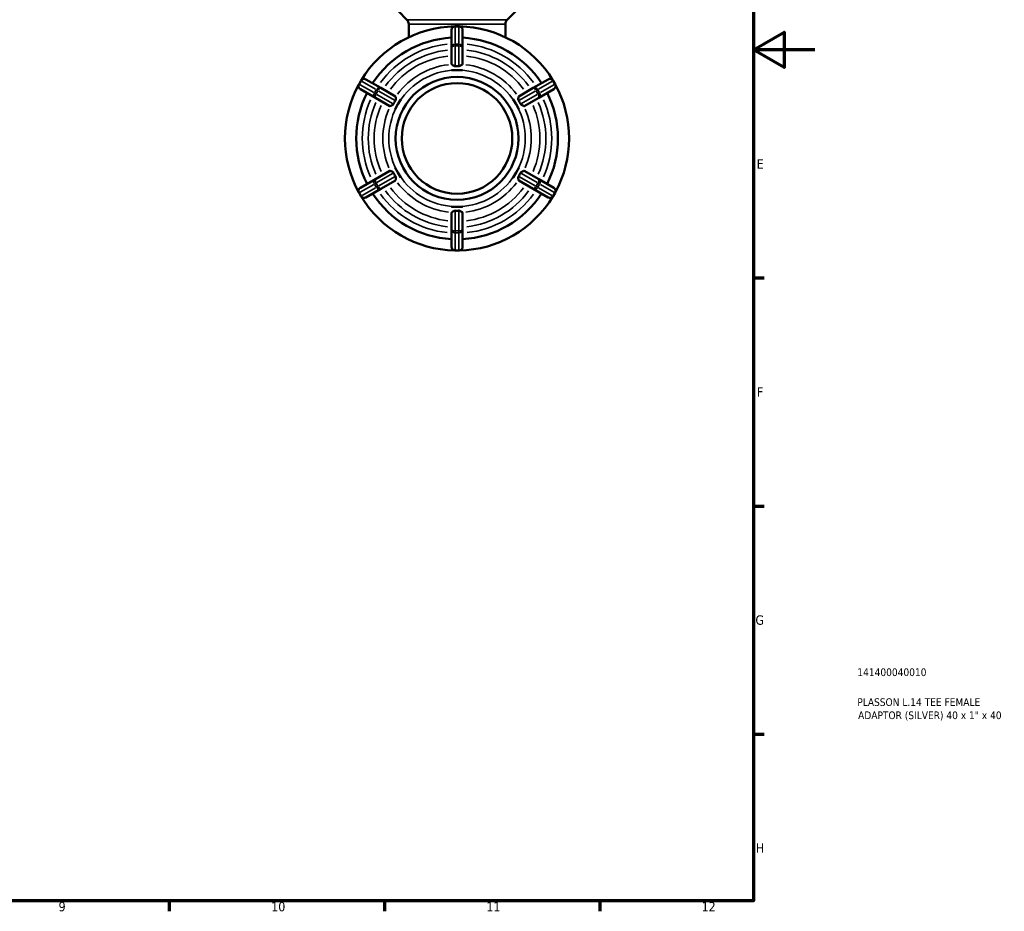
# Model space of a CAD drawing. Header units: millimetres. Extents: x 0 to 903, y -220 to 616.
# Tile 7 of 8: x 582 to 903, y 17 to 307. Entities that reach past the tile are written whole.
import ezdxf

# ---------------------------------------------------------------- set-up
doc = ezdxf.new("R2010")
doc.units = ezdxf.units.MM
for name, color, linetype, lineweight in [('Border (ANSI)', 7, 'Continuous', 70), ('Title (ISO)', 7, 'Continuous', 50), ('Visible (ANSI)', 7, 'Continuous', 50), ('Visible Narrow (ANSI)', 7, 'Continuous', 35)]:
    doc.layers.add(name, color=color, linetype=linetype, lineweight=lineweight)
doc.styles.add('Note Text (ANSI)', font='tahoma.ttf')
doc.styles.add('Note Text (ISO)', font='tahoma.ttf')

# ---------------------------------------------------------------- blocks, each defined once
blk = doc.blocks.new('Borders Default Border')
at = {"layer": 'Border (ANSI)'}
for p, q in [((821, 222.75), (824.45, 222.75)), ((821, 148.5), (824.45, 148.5)), ((821, 74.25), (824.45, 74.25)), ((630.75, 20), (630.75, 16.55)), ((700.83, 20), (700.83, 16.55)), ((770.92, 20), (770.92, 16.55))]:
    blk.add_line(p, q, dxfattribs=at)
at = {"layer": 'Border (ANSI)', "flags": 128}
for points in [[(20, 20), (20, 574), (821, 574), (821, 20), (20, 20)], [(841, 297), (821, 297), (831, 302.77), (831, 291.23), (821, 297)]]:
    blk.add_lwpolyline(points, dxfattribs=at)
at = {"layer": 'Border (ANSI)', "attachment_point": 7, "style": 'Note Text (ANSI)'}
for s, insert, char_height in [('E', (822.05, 258.35), 3.05), ('F', (822.14, 184.1), 3.05), ('G', (821.66, 109.79), 3.05), ('H', (821.81, 35.6), 3.05), ('9', (594.7, 16.49), 3.05), ('10', (663.96, 16.49), 3.048), ('11', (734.04, 16.55), 3.048), ('12', (804.13, 16.55), 3.048)]:
    blk.add_mtext(s, dxfattribs=dict(at, insert=insert, char_height=char_height))
blk = doc.blocks.new('Title Blocks ISO')
at = {"layer": 'Title (ISO)', "color": 232, "true_color": 0xca0064, "style": 'Note Text (ISO)'}
for tag, p in [('PART_NUMBER_001', (33.84, 73.14)), ('DESCRIPTION_001', (33.84, 63.4)), ('DESCRIPTION_002', (34.09, 59.12))]:
    blk.add_attdef(tag, p, '', height=2.5, dxfattribs=at)

msp = doc.modelspace()

# ---------------------------------------------------------------- linework, layer by layer
at = {"layer": 'Visible (ANSI)'}
for p, q in [((708.129, 306.825), (705.363, 309.592)), ((740.803, 306.825), (743.569, 309.592)), ((708.715, 301.104), (708.715, 305.411)), ((725.091, 304.677), (723.841, 304.677)), ((740.217, 301.104), (740.217, 305.411)), ((722.641, 303.477), (722.641, 297.847)), ((726.291, 297.847), (726.291, 303.477)), ((722.641, 297.847), (722.641, 292.411)), ((726.291, 292.411), (726.291, 297.847)), ((722.641, 290.404), (722.641, 290.399)), ((722.641, 290.399), (724.466, 290.399)), ((722.641, 290.399), (722.641, 290.399)), ((724.466, 290.399), (726.291, 290.399)), ((726.291, 290.399), (726.291, 290.404)), ((726.291, 290.399), (726.291, 290.399)), ((693.169, 286.969), (692.544, 285.886)), ((699.684, 284.593), (694.808, 287.408)), ((754.124, 287.408), (749.248, 284.593)), ((756.388, 285.886), (755.763, 286.969)), ((692.983, 284.247), (697.859, 281.432)), ((704.392, 281.875), (699.684, 284.593)), ((749.248, 284.593), (744.54, 281.875)), ((751.073, 281.432), (755.949, 284.247)), ((697.859, 281.432), (702.567, 278.714)), ((704.309, 277.708), (705.221, 279.288)), ((705.221, 279.288), (706.134, 280.869)), ((706.134, 280.869), (706.13, 280.871)), ((706.134, 280.868), (706.134, 280.869)), ((742.802, 280.871), (742.798, 280.869)), ((742.798, 280.869), (743.711, 279.288)), ((742.798, 280.869), (742.798, 280.868)), ((743.711, 279.288), (744.623, 277.708)), ((746.365, 278.714), (751.073, 281.432)), ((704.305, 277.71), (704.309, 277.708)), ((704.309, 277.708), (704.309, 277.708)), ((744.623, 277.708), (744.627, 277.71)), ((744.623, 277.708), (744.623, 277.708)), ((702.567, 257.641), (697.859, 254.923)), ((704.309, 258.647), (704.305, 258.645)), ((705.221, 257.066), (704.309, 258.647)), ((704.309, 258.647), (704.309, 258.647)), ((706.134, 255.486), (705.221, 257.066)), ((743.711, 257.066), (742.798, 255.486)), ((744.623, 258.647), (743.711, 257.066)), ((744.623, 258.647), (744.623, 258.647)), ((744.627, 258.645), (744.623, 258.647)), ((751.073, 254.923), (746.365, 257.641)), ((697.859, 254.923), (692.983, 252.108)), ((699.684, 251.762), (704.392, 254.48)), ((706.13, 255.484), (706.134, 255.486)), ((706.134, 255.486), (706.134, 255.486)), ((742.798, 255.486), (742.798, 255.486)), ((742.798, 255.486), (742.802, 255.484)), ((744.54, 254.48), (749.248, 251.762)), ((755.949, 252.108), (751.073, 254.923)), ((692.544, 250.469), (693.169, 249.386)), ((694.808, 248.947), (699.684, 251.762)), ((749.248, 251.762), (754.124, 248.947)), ((755.763, 249.386), (756.388, 250.469)), ((722.641, 245.956), (722.641, 245.955)), ((724.466, 245.955), (722.641, 245.955)), ((722.641, 245.955), (722.641, 245.951)), ((722.641, 243.944), (722.641, 238.508)), ((726.291, 245.955), (724.466, 245.955)), ((726.291, 245.955), (726.291, 245.956)), ((726.291, 245.951), (726.291, 245.955)), ((726.291, 238.508), (726.291, 243.944)), ((722.641, 238.508), (722.641, 232.877)), ((726.291, 232.877), (726.291, 238.508)), ((723.841, 231.677), (725.091, 231.677))]:
    msp.add_line(p, q, dxfattribs=at)
for radius in [20, 18]:
    msp.add_circle((724.466, 268.177), radius, dxfattribs=at)
for centre, radius, start, end in [((724.466, 268.177), 36.5, 91.19804, 148.80196), ((706.715, 305.411), 2, 0, 45), ((723.841, 303.477), 1.2, 90, 180), ((725.091, 303.477), 1.2, 0, 90), ((724.466, 268.177), 36.5, 31.19804, 88.80196), ((742.217, 305.411), 2, 135, 180), ((724.466, 268.177), 32.85, 93.18474, 146.81526), ((724.466, 268.177), 32.85, 33.18474, 86.81526), ((724.466, 268.177), 36.5, 151.19804, 208.80196), ((693.583, 285.286), 1.2, 150, 240), ((694.208, 286.369), 1.2, 60, 150), ((754.724, 286.369), 1.2, 30, 120), ((755.349, 285.286), 1.2, 300, 30), ((724.466, 268.177), 36.5, 331.19804, 28.80196), ((724.466, 268.177), 32.85, 153.18474, 206.81526), ((724.466, 268.177), 32.85, 333.18474, 26.81526), ((693.583, 251.069), 1.2, 120, 210), ((724.466, 268.177), 32.85, 213.18474, 266.81526), ((724.466, 268.177), 32.85, 273.18474, 326.81526), ((755.349, 251.069), 1.2, 330, 60), ((694.208, 249.986), 1.2, 210, 300), ((724.466, 268.177), 36.5, 211.19804, 268.80196), ((724.466, 268.177), 36.5, 271.19804, 328.80196), ((754.724, 249.986), 1.2, 240, 330), ((723.841, 232.877), 1.2, 180, 270), ((725.091, 232.877), 1.2, 270, 0)]:
    msp.add_arc(centre, radius, start, end, dxfattribs=at)
for points, knots in [([(722.736, 292.269), (722.675, 292.311), (722.645, 292.357), (722.641, 292.405), (722.641, 292.408), (722.641, 292.411)], [0.344698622, 0.344698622, 0.344698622, 0.344698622, 0.396881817, 0.396881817, 0.40038633, 0.40038633, 0.40038633, 0.40038633]), ([(723.841, 291.699), (723.79, 291.697), (723.741, 291.701), (723.617, 291.727), (723.54, 291.756), (723.3, 291.876), (723.133, 291.993), (722.884, 292.167), (722.797, 292.228), (722.736, 292.269)], [-0.56779327, -0.56779327, -0.56779327, -0.56779327, -0.54603169, -0.54603169, -0.51205873, -0.51205873, -0.44732404, -0.44732404, -0.40105939, -0.40105939, -0.40105939, -0.40105939]), ([(726.196, 292.269), (726.187, 292.264), (726.178, 292.257), (726.079, 292.19), (725.95, 292.098), (725.701, 291.928), (725.586, 291.853), (725.413, 291.767), (725.344, 291.737), (725.218, 291.705), (725.163, 291.698), (725.101, 291.699), (725.096, 291.699), (725.091, 291.699)], [-0.82771043, -0.82771043, -0.82771043, -0.82771043, -0.81997439, -0.81997439, -0.74643032, -0.74643032, -0.68848185, -0.68848185, -0.65652041, -0.65652041, -0.63264423, -0.63264423, -0.63061435, -0.63061435, -0.63061435, -0.63061435]), ([(726.291, 292.411), (726.291, 292.408), (726.291, 292.405), (726.287, 292.357), (726.257, 292.311), (726.196, 292.269)], [0.408406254, 0.408406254, 0.408406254, 0.408406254, 0.411910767, 0.411910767, 0.464093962, 0.464093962, 0.464093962, 0.464093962]), ([(725.091, 291.699), (724.877, 291.709), (724.668, 291.714), (724.264, 291.714), (724.055, 291.709), (723.841, 291.699)], [0.74639326, 0.74639326, 0.74639326, 0.74639326, 0.80692631, 0.80692631, 0.86745936, 0.86745936, 0.86745936, 0.86745936]), ([(703.783, 279.397), (703.769, 279.37), (703.753, 279.345), (703.7, 279.272), (703.648, 279.218), (703.441, 279.062), (703.272, 278.979), (702.98, 278.839), (702.861, 278.785), (702.763, 278.738), (702.749, 278.731), (702.737, 278.725)], [-0.48659211, -0.48659211, -0.48659211, -0.48659211, -0.4741448, -0.4741448, -0.44904769, -0.44904769, -0.40534039, -0.40534039, -0.36584682, -0.36584682, -0.35891832, -0.35891832, -0.35891832, -0.35891832]), ([(704.408, 280.48), (704.292, 280.3), (704.184, 280.12), (703.982, 279.771), (703.881, 279.587), (703.783, 279.397)], [0.74639326, 0.74639326, 0.74639326, 0.74639326, 0.80692631, 0.80692631, 0.86745936, 0.86745936, 0.86745936, 0.86745936]), ([(704.392, 281.875), (704.394, 281.873), (704.397, 281.871), (704.437, 281.844), (704.462, 281.795), (704.467, 281.721)], [0.408406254, 0.408406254, 0.408406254, 0.408406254, 0.411910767, 0.411910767, 0.464093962, 0.464093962, 0.464093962, 0.464093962]), ([(704.467, 281.721), (704.467, 281.712), (704.468, 281.701), (704.477, 281.583), (704.492, 281.428), (704.517, 281.092), (704.527, 280.912), (704.492, 280.669), (704.471, 280.604), (704.436, 280.527), (704.423, 280.503), (704.408, 280.48)], [-0.86773669, -0.86773669, -0.86773669, -0.86773669, -0.86036647, -0.86036647, -0.78726573, -0.78726573, -0.71366083, -0.71366083, -0.67158371, -0.67158371, -0.65057723, -0.65057723, -0.65057723, -0.65057723]), ([(744.524, 280.48), (744.504, 280.512), (744.486, 280.545), (744.45, 280.638), (744.43, 280.713), (744.406, 280.981), (744.42, 281.175), (744.446, 281.492), (744.457, 281.614), (744.464, 281.708), (744.465, 281.715), (744.465, 281.721)], [-0.64502426, -0.64502426, -0.64502426, -0.64502426, -0.61663233, -0.61663233, -0.57167604, -0.57167604, -0.4988879, -0.4988879, -0.43995727, -0.43995727, -0.43497006, -0.43497006, -0.43497006, -0.43497006]), ([(744.465, 281.721), (744.47, 281.795), (744.495, 281.844), (744.535, 281.871), (744.538, 281.873), (744.54, 281.875)], [0.344698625, 0.344698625, 0.344698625, 0.344698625, 0.396881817, 0.396881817, 0.40038633, 0.40038633, 0.40038633, 0.40038633]), ([(745.149, 279.397), (745.051, 279.587), (744.95, 279.771), (744.748, 280.12), (744.64, 280.3), (744.524, 280.48)], [0.74639326, 0.74639326, 0.74639326, 0.74639326, 0.80692631, 0.80692631, 0.86745936, 0.86745936, 0.86745936, 0.86745936]), ([(746.195, 278.725), (746.12, 278.762), (746.009, 278.813), (745.716, 278.951), (745.535, 279.038), (745.337, 279.175), (745.268, 279.229), (745.187, 279.332), (745.166, 279.364), (745.149, 279.397)], [-0.67652871, -0.67652871, -0.67652871, -0.67652871, -0.6134615, -0.6134615, -0.53078374, -0.53078374, -0.49458587, -0.49458587, -0.47914654, -0.47914654, -0.47914654, -0.47914654]), ([(702.737, 278.725), (702.67, 278.693), (702.615, 278.69), (702.572, 278.711), (702.569, 278.712), (702.567, 278.714)], [0.344698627, 0.344698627, 0.344698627, 0.344698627, 0.396881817, 0.396881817, 0.40038633, 0.40038633, 0.40038633, 0.40038633]), ([(746.365, 278.714), (746.363, 278.712), (746.36, 278.711), (746.317, 278.69), (746.262, 278.693), (746.195, 278.725)], [0.408406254, 0.408406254, 0.408406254, 0.408406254, 0.411910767, 0.411910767, 0.464093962, 0.464093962, 0.464093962, 0.464093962]), ([(702.567, 257.641), (702.569, 257.643), (702.572, 257.644), (702.615, 257.665), (702.67, 257.662), (702.737, 257.63)], [0.408406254, 0.408406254, 0.408406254, 0.408406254, 0.411910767, 0.411910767, 0.464093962, 0.464093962, 0.464093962, 0.464093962]), ([(702.737, 257.63), (702.812, 257.593), (702.923, 257.541), (703.216, 257.404), (703.397, 257.317), (703.595, 257.18), (703.664, 257.125), (703.745, 257.023), (703.766, 256.991), (703.783, 256.958)], [-0.67652871, -0.67652871, -0.67652871, -0.67652871, -0.6134615, -0.6134615, -0.53078374, -0.53078374, -0.49458587, -0.49458587, -0.47914654, -0.47914654, -0.47914654, -0.47914654]), ([(703.783, 256.958), (703.881, 256.768), (703.982, 256.584), (704.184, 256.234), (704.292, 256.055), (704.408, 255.875)], [0.74639326, 0.74639326, 0.74639326, 0.74639326, 0.80692631, 0.80692631, 0.86745936, 0.86745936, 0.86745936, 0.86745936]), ([(744.524, 255.875), (744.64, 256.055), (744.748, 256.234), (744.95, 256.584), (745.051, 256.768), (745.149, 256.958)], [0.74639326, 0.74639326, 0.74639326, 0.74639326, 0.80692631, 0.80692631, 0.86745936, 0.86745936, 0.86745936, 0.86745936]), ([(745.149, 256.958), (745.163, 256.984), (745.179, 257.01), (745.232, 257.083), (745.284, 257.137), (745.491, 257.293), (745.66, 257.376), (745.952, 257.516), (746.071, 257.57), (746.169, 257.617), (746.183, 257.623), (746.195, 257.63)], [-0.48659211, -0.48659211, -0.48659211, -0.48659211, -0.4741448, -0.4741448, -0.44904769, -0.44904769, -0.40534039, -0.40534039, -0.36584682, -0.36584682, -0.35891832, -0.35891832, -0.35891832, -0.35891832]), ([(746.195, 257.63), (746.262, 257.662), (746.317, 257.665), (746.36, 257.644), (746.363, 257.643), (746.365, 257.641)], [0.344698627, 0.344698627, 0.344698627, 0.344698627, 0.396881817, 0.396881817, 0.40038633, 0.40038633, 0.40038633, 0.40038633]), ([(704.467, 254.633), (704.462, 254.559), (704.437, 254.51), (704.397, 254.483), (704.394, 254.482), (704.392, 254.48)], [0.344698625, 0.344698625, 0.344698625, 0.344698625, 0.396881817, 0.396881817, 0.40038633, 0.40038633, 0.40038633, 0.40038633]), ([(704.408, 255.875), (704.428, 255.843), (704.446, 255.809), (704.482, 255.717), (704.502, 255.642), (704.526, 255.374), (704.512, 255.18), (704.486, 254.862), (704.474, 254.74), (704.468, 254.647), (704.467, 254.64), (704.467, 254.633)], [-0.64502426, -0.64502426, -0.64502426, -0.64502426, -0.61663233, -0.61663233, -0.57167604, -0.57167604, -0.4988879, -0.4988879, -0.43995727, -0.43995727, -0.43497006, -0.43497006, -0.43497006, -0.43497006]), ([(744.465, 254.633), (744.465, 254.643), (744.464, 254.653), (744.455, 254.772), (744.44, 254.927), (744.415, 255.263), (744.405, 255.443), (744.44, 255.686), (744.461, 255.751), (744.496, 255.828), (744.509, 255.852), (744.524, 255.875)], [-0.86773669, -0.86773669, -0.86773669, -0.86773669, -0.86036647, -0.86036647, -0.78726573, -0.78726573, -0.71366083, -0.71366083, -0.67158371, -0.67158371, -0.65057723, -0.65057723, -0.65057723, -0.65057723]), ([(744.54, 254.48), (744.538, 254.482), (744.535, 254.483), (744.495, 254.51), (744.47, 254.559), (744.465, 254.633)], [0.408406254, 0.408406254, 0.408406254, 0.408406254, 0.411910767, 0.411910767, 0.464093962, 0.464093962, 0.464093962, 0.464093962]), ([(722.641, 243.944), (722.641, 243.947), (722.641, 243.95), (722.645, 243.998), (722.675, 244.044), (722.736, 244.085)], [0.408406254, 0.408406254, 0.408406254, 0.408406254, 0.411910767, 0.411910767, 0.464093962, 0.464093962, 0.464093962, 0.464093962]), ([(722.736, 244.085), (722.745, 244.091), (722.754, 244.097), (722.853, 244.165), (722.981, 244.257), (723.23, 244.426), (723.346, 244.501), (723.519, 244.588), (723.588, 244.617), (723.714, 244.65), (723.769, 244.657), (723.831, 244.656), (723.836, 244.656), (723.841, 244.655)], [-0.82771043, -0.82771043, -0.82771043, -0.82771043, -0.81997439, -0.81997439, -0.74643032, -0.74643032, -0.68848185, -0.68848185, -0.65652041, -0.65652041, -0.63264423, -0.63264423, -0.63061435, -0.63061435, -0.63061435, -0.63061435]), ([(723.841, 244.655), (724.055, 244.645), (724.264, 244.641), (724.668, 244.641), (724.877, 244.645), (725.091, 244.655)], [0.74639326, 0.74639326, 0.74639326, 0.74639326, 0.80692631, 0.80692631, 0.86745936, 0.86745936, 0.86745936, 0.86745936]), ([(725.091, 244.655), (725.142, 244.658), (725.191, 244.653), (725.315, 244.628), (725.392, 244.599), (725.632, 244.478), (725.799, 244.361), (726.048, 244.188), (726.135, 244.127), (726.196, 244.085)], [-0.56779327, -0.56779327, -0.56779327, -0.56779327, -0.54603169, -0.54603169, -0.51205873, -0.51205873, -0.44732404, -0.44732404, -0.40105939, -0.40105939, -0.40105939, -0.40105939]), ([(726.196, 244.085), (726.257, 244.044), (726.287, 243.998), (726.291, 243.95), (726.291, 243.947), (726.291, 243.944)], [0.344698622, 0.344698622, 0.344698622, 0.344698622, 0.396881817, 0.396881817, 0.40038633, 0.40038633, 0.40038633, 0.40038633])]:
    msp.add_open_spline(points, degree=3, knots=knots, dxfattribs=at)
for points in [[(722.641, 290.404), (723.262, 290.398), (723.888, 290.399), (724.466, 290.399)], [(724.466, 290.399), (723.876, 290.399), (723.265, 290.4), (722.641, 290.399)], [(724.466, 290.399), (725.044, 290.399), (725.67, 290.398), (726.291, 290.404)], [(726.291, 290.399), (725.667, 290.4), (725.056, 290.399), (724.466, 290.399)], [(704.305, 277.71), (704.621, 278.245), (704.932, 278.788), (705.221, 279.288)], [(705.221, 279.288), (704.926, 278.777), (704.62, 278.248), (704.309, 277.708)], [(705.221, 279.288), (705.51, 279.789), (705.825, 280.33), (706.13, 280.871)], [(706.134, 280.868), (705.822, 280.329), (705.516, 279.799), (705.221, 279.288)], [(743.711, 279.288), (743.416, 279.799), (743.11, 280.329), (742.798, 280.868)], [(742.802, 280.871), (743.107, 280.33), (743.422, 279.789), (743.711, 279.288)], [(743.711, 279.288), (744, 278.788), (744.311, 278.245), (744.627, 277.71)], [(744.623, 277.708), (744.312, 278.248), (744.006, 278.777), (743.711, 279.288)], [(705.221, 257.066), (704.932, 257.567), (704.621, 258.11), (704.305, 258.645)], [(704.309, 258.647), (704.62, 258.107), (704.926, 257.577), (705.221, 257.066)], [(705.221, 257.066), (705.516, 256.555), (705.822, 256.026), (706.134, 255.486)], [(706.13, 255.484), (705.825, 256.024), (705.51, 256.566), (705.221, 257.066)], [(742.798, 255.486), (743.11, 256.026), (743.416, 256.555), (743.711, 257.066)], [(743.711, 257.066), (743.422, 256.566), (743.107, 256.024), (742.802, 255.484)], [(743.711, 257.066), (744.006, 257.577), (744.312, 258.107), (744.623, 258.647)], [(744.627, 258.645), (744.311, 258.11), (744, 257.567), (743.711, 257.066)], [(724.466, 245.955), (723.888, 245.955), (723.262, 245.957), (722.641, 245.951)], [(722.641, 245.956), (723.265, 245.955), (723.876, 245.955), (724.466, 245.955)], [(726.291, 245.951), (725.67, 245.957), (725.044, 245.955), (724.466, 245.955)], [(724.466, 245.955), (725.056, 245.955), (725.667, 245.955), (726.291, 245.956)]]:
    msp.add_open_spline(points, degree=3, dxfattribs=at)
at = {"layer": 'Visible Narrow (ANSI)'}
for p, q in [((708.33, 306.825), (740.602, 306.825)), ((740.023, 305.411), (708.909, 305.411)), ((723.841, 304.677), (723.841, 304.532)), ((725.091, 304.532), (725.091, 304.677)), ((723.841, 299.168), (723.841, 304.235)), ((723.903, 304.517), (725.028, 304.517)), ((725.091, 304.235), (725.091, 299.168)), ((723.841, 298.865), (723.841, 298.306)), ((725.028, 298.886), (723.903, 298.886)), ((723.903, 298.268), (725.028, 298.268)), ((725.091, 298.306), (725.091, 298.865)), ((723.841, 292.028), (723.841, 297.939)), ((725.091, 297.939), (725.091, 292.028)), ((692.544, 285.886), (692.669, 285.813)), ((692.714, 285.86), (693.277, 286.834)), ((697.315, 283.131), (692.927, 285.665)), ((693.294, 286.896), (693.169, 286.968)), ((693.552, 286.747), (697.94, 284.214)), ((750.992, 284.214), (755.38, 286.747)), ((756.005, 285.665), (751.617, 283.131)), ((755.763, 286.968), (755.637, 286.896)), ((755.655, 286.834), (756.218, 285.86)), ((756.262, 285.813), (756.388, 285.886)), ((697.577, 282.98), (698.061, 282.701)), ((698.153, 284.019), (697.59, 283.045)), ((698.126, 282.736), (698.688, 283.71)), ((698.686, 283.783), (698.202, 284.062)), ((703.498, 279.561), (698.379, 282.517)), ((699.004, 283.6), (704.123, 280.644)), ((744.809, 280.644), (749.928, 283.6)), ((750.553, 282.517), (745.434, 279.561)), ((750.244, 283.71), (750.806, 282.736)), ((750.73, 284.062), (750.246, 283.783)), ((751.342, 283.045), (750.779, 284.019)), ((750.871, 282.701), (751.355, 282.98)), ((698.379, 253.838), (703.498, 256.793)), ((745.434, 256.793), (750.553, 253.838)), ((698.061, 253.654), (697.577, 253.375)), ((698.688, 252.645), (698.126, 253.619)), ((704.123, 255.711), (699.004, 252.755)), ((749.928, 252.755), (744.809, 255.711)), ((750.806, 253.619), (750.244, 252.645)), ((751.355, 253.375), (750.871, 253.654)), ((692.669, 250.541), (692.544, 250.469)), ((693.277, 249.521), (692.714, 250.495)), ((692.927, 250.69), (697.315, 253.224)), ((697.94, 252.141), (693.552, 249.607)), ((697.59, 253.31), (698.153, 252.336)), ((698.202, 252.292), (698.686, 252.572)), ((750.246, 252.572), (750.73, 252.292)), ((750.779, 252.336), (751.342, 253.31)), ((755.38, 249.607), (750.992, 252.141)), ((751.617, 253.224), (756.005, 250.69)), ((756.218, 250.495), (755.655, 249.521)), ((756.388, 250.469), (756.262, 250.541)), ((693.169, 249.386), (693.294, 249.459)), ((755.637, 249.459), (755.763, 249.386)), ((723.841, 238.415), (723.841, 244.327)), ((725.091, 244.327), (725.091, 238.415)), ((723.841, 238.048), (723.841, 237.49)), ((725.028, 238.087), (723.903, 238.087)), ((723.903, 237.469), (725.028, 237.469)), ((725.091, 237.49), (725.091, 238.048)), ((723.841, 232.12), (723.841, 237.187)), ((725.091, 237.187), (725.091, 232.12)), ((723.841, 231.823), (723.841, 231.678)), ((725.028, 231.838), (723.903, 231.838)), ((725.091, 231.678), (725.091, 231.823))]:
    msp.add_line(p, q, dxfattribs=at)
for radius, start, end in [(30.85, 96.05229, 143.94771), (30.85, 36.05229, 83.94771), (28.91, 96.25742, 143.74258), (28.91, 36.25742, 83.74258), (26.978, 96.49103, 143.50897), (24.154, 96.69638, 143.30362), (24.154, 36.69638, 83.30362), (26.978, 36.49103, 83.50897), (22.222, 93, 147), (22.222, 33, 87), (30.85, 156.05229, 203.94771), (28.91, 156.25742, 203.74258), (28.91, 336.25742, 23.74258), (30.85, 336.05229, 23.94771), (26.978, 156.49103, 203.50897), (24.154, 156.69638, 203.30362), (22.222, 153, 207), (22.222, 333, 27), (24.154, 336.69638, 23.30362), (26.978, 336.49103, 23.50897), (24.154, 216.69638, 263.30362), (22.222, 213, 267), (22.222, 273, 327), (24.154, 276.69638, 323.30362), (28.91, 216.25742, 263.74258), (26.978, 216.49103, 263.50897), (26.978, 276.49103, 323.50897), (28.91, 276.25742, 323.74258), (30.85, 216.05229, 263.94771), (30.85, 276.05229, 323.94771)]:
    msp.add_arc((724.466, 268.177), radius, start, end, dxfattribs=at)
for centre, major_axis, ratio, start_param, end_param in [((723.841, 303.477), (-1.2, 0), 0.8660254, 4.7909288, 6.2046455), ((725.091, 303.477), (1.2, 0), 0.8660254, 0.0785398, 1.4922565), ((723.841, 297.847), (-1.2, 0), 0.8660254, 4.7909288, 6.2046455), ((723.841, 297.847), (-1.2, 0), 0.3509468, 4.7909288, 6.2046455), ((725.091, 297.847), (1.2, 0), 0.8660254, 0.0785398, 1.4922565), ((725.091, 297.847), (1.2, 0), 0.3509468, 0.0785398, 1.4922565), ((693.583, 285.286), (-0.6, -1.039), 0.8660254, 4.7909288, 6.2046455), ((694.208, 286.369), (0.6, 1.039), 0.8660254, 0.0785398, 1.4922565), ((754.724, 286.369), (-0.6, 1.039), 0.8660254, 4.7909288, 6.2046455), ((755.349, 285.286), (0.6, -1.039), 0.8660254, 0.0785398, 1.4922565), ((698.459, 282.471), (-0.6, -1.039), 0.8660254, 4.7909288, 6.2046455), ((698.459, 282.471), (-0.6, -1.039), 0.3509468, 4.7909288, 6.2046455), ((699.084, 283.553), (0.6, 1.039), 0.8660254, 0.0785398, 1.4922565), ((699.084, 283.553), (0.6, 1.039), 0.3509468, 0.0785398, 1.4922565), ((749.848, 283.553), (-0.6, 1.039), 0.3509468, 4.7909288, 6.2046455), ((749.848, 283.553), (-0.6, 1.039), 0.8660254, 4.7909288, 6.2046455), ((750.473, 282.471), (0.6, -1.039), 0.3509468, 0.0785398, 1.4922565), ((750.473, 282.471), (0.6, -1.039), 0.8660254, 0.0785398, 1.4922565), ((698.459, 253.884), (-0.6, 1.039), 0.8660254, 0.0785398, 1.4922565), ((698.459, 253.884), (-0.6, 1.039), 0.3509468, 0.0785398, 1.4922565), ((750.473, 253.884), (0.6, 1.039), 0.3509468, 4.7909288, 6.2046455), ((750.473, 253.884), (0.6, 1.039), 0.8660254, 4.7909288, 6.2046455), ((693.583, 251.069), (-0.6, 1.039), 0.8660254, 0.0785398, 1.4922565), ((699.084, 252.801), (0.6, -1.039), 0.8660254, 4.7909288, 6.2046455), ((699.084, 252.801), (0.6, -1.039), 0.3509468, 4.7909288, 6.2046455), ((749.848, 252.801), (-0.6, -1.039), 0.3509468, 0.0785398, 1.4922565), ((749.848, 252.801), (-0.6, -1.039), 0.8660254, 0.0785398, 1.4922565), ((755.349, 251.069), (0.6, 1.039), 0.8660254, 4.7909288, 6.2046455), ((694.208, 249.986), (0.6, -1.039), 0.8660254, 4.7909288, 6.2046455), ((754.724, 249.986), (-0.6, -1.039), 0.8660254, 0.0785398, 1.4922565), ((723.841, 238.508), (-1.2, 0), 0.3509468, 0.0785398, 1.4922565), ((723.841, 238.508), (-1.2, 0), 0.8660254, 0.0785398, 1.4922565), ((725.091, 238.508), (1.2, 0), 0.3509468, 4.7909288, 6.2046455), ((725.091, 238.508), (1.2, 0), 0.8660254, 4.7909288, 6.2046455), ((723.841, 232.877), (-1.2, 0), 0.8660254, 0.0785398, 1.4922565), ((725.091, 232.877), (1.2, 0), 0.8660254, 4.7909288, 6.2046455)]:
    msp.add_ellipse(centre, major_axis=major_axis, ratio=ratio, start_param=start_param, end_param=end_param, dxfattribs=at)

# ---------------------------------------------------------------- block references
msp.add_blockref('Borders Default Border', (0, 0))
msp.add_blockref('Title Blocks ISO', (821, 20)).add_auto_attribs({'PART_NUMBER_001': '141400040010', 'DESCRIPTION_001': 'PLASSON L.14 TEE FEMALE', 'DESCRIPTION_002': 'ADAPTOR (SILVER) 40 x 1" x 40'})

doc.saveas('drawing.dxf')
